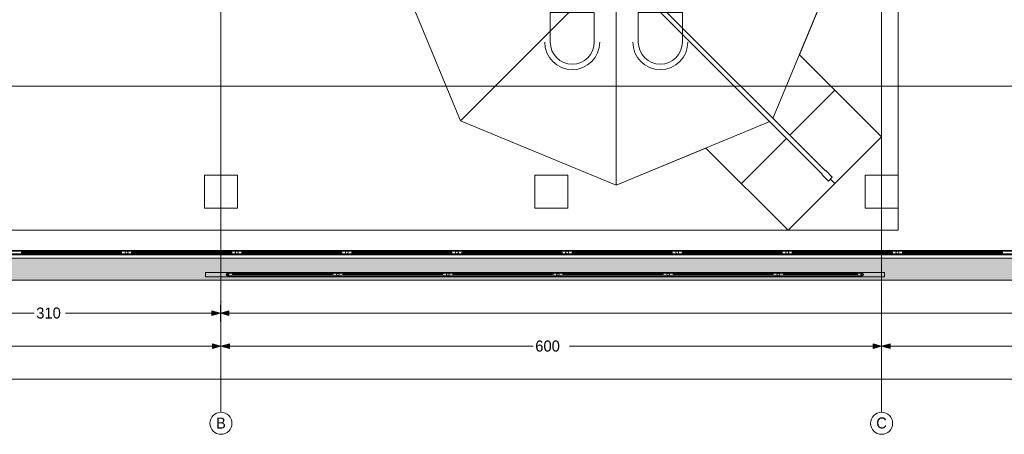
# Model space of a CAD drawing. Header units: millimetres. Extents: x -48584 to 4144, y 11009 to 40638.
# Tile 8 of 38: x -42836 to -33894, y 11503 to 15268. Entities that reach past the tile are written whole.
import ezdxf
from ezdxf.enums import TextEntityAlignment as Align

# ---------------------------------------------------------------- set-up
doc = ezdxf.new("R2010")
doc.units = ezdxf.units.MM
doc.header["$MEASUREMENT"] = 0
doc.set_wipeout_variables(frame=1)
doc.linetypes.add('Wipeout_Contour', pattern=[1000, 0, -1000])
for name, color, linetype, lineweight in [('2D Drafting - General_Pen_No__2', 8, 'Continuous', 15), ('Dimensioning - General_Pen_No__1', 7, 'Continuous', 13), ('Interior - Stair & Railing_Pen_No__1', 7, 'Continuous', 13), ('New_2D Drafting - General_Pen_No__2', 8, 'Continuous', 15), ('New_Interior - Furniture _Pen_No__1', 7, 'Continuous', 13), ('New_Interior - Furniture _Pen_No__101', 252, 'Continuous', 13), ('Structural - Bearing_Pen_No__1', 7, 'Continuous', 13)]:
    doc.layers.add(name, color=color, linetype=linetype, lineweight=lineweight)
for name, color, linetype, lineweight, true_color in [('2D Drafting - General_Pen_No__81', 7, 'Continuous', 20, 0x6a6a6a), ('New_Interior - Stair & Railing_Pen_No__102', 7, 'Continuous', 13, 0xcccccc), ('Structural - Bearing_Pen_No__88', 7, 'Continuous', 20, 0xfd4435), ('Structural - Bearing_Pen_No__89', 7, 'Continuous', 20, 0x71cebe), ('Structural - Grid_Pen_No__81', 7, 'Continuous', 20, 0x6a6a6a)]:
    doc.layers.add(name, color=color, linetype=linetype, lineweight=lineweight, true_color=true_color)
for name, color, linetype in [('Dimensioning - General', 7, 'Continuous'), ('Interior - Stair & Railing', 7, 'Continuous'), ('New_Interior - Stair & Railing', 7, 'Continuous'), ('Structural - Bearing', 7, 'Continuous'), ('Structural - Grid', 7, 'Continuous')]:
    doc.layers.add(name, color=color, linetype=linetype)
doc.styles.add('GENERATED_STYLE_1', font='txt')
doc.dimstyles.new('GENERATED_STYLE__1', dxfattribs={"dimtxt": 100, "dimasz": 76, "dimexe": 0.18, "dimexo": 0.0625, "dimgap": 0, "dimtad": 0, "dimdec": 0, "dimlfac": 0.1, "dimzin": 0, "dimdsep": 46, "dimtxsty": 'GENERATED_STYLE_1', "dimblk": 'ARROWHEAD_5', "dimblk1": 'ARROWHEAD_5', "dimblk2": 'ARROWHEAD_5', "dimcen": 0.09, "dimse1": 1, "dimse2": 1, "dimclrd": 7, "dimclre": 7, "dimclrt": 7, "dimadec": 0, "dimazin": 0, "dimtfac": 1, "dimtdec": 4, "dimtmove": 0, "dimatfit": 3, "dimfxl": 1, "dimtolj": 1, "dimtzin": 0, "dimarcsym": 0})
doc.dimstyles.new('GENERATED_STYLE__2', dxfattribs={"dimtxt": 100, "dimasz": 76, "dimexe": 0.18, "dimexo": 0.0625, "dimgap": 0, "dimtad": 0, "dimtih": 1, "dimtoh": 1, "dimdec": 0, "dimlfac": 0.1, "dimzin": 0, "dimdsep": 46, "dimtxsty": 'GENERATED_STYLE_1', "dimblk": 'ARROWHEAD_5', "dimblk1": 'ARROWHEAD_5', "dimblk2": 'ARROWHEAD_5', "dimcen": 0.09, "dimse1": 1, "dimse2": 1, "dimclrd": 7, "dimclre": 7, "dimclrt": 7, "dimadec": 0, "dimazin": 0, "dimtfac": 1, "dimtdec": 4, "dimtmove": 0, "dimatfit": 3, "dimfxl": 1, "dimtolj": 1, "dimtzin": 0, "dimarcsym": 0})

# ---------------------------------------------------------------- blocks, each defined once
blk = doc.blocks.new('Column_10', base_point=(-41008.8, 13705.4))
at = {"color": 254, "linetype": 'Wipeout_Contour', "lineweight": 0, "ltscale": 172954.577407}
blk.add_wipeout([(-41158.8, 13555.4), (-40858.8, 13555.4), (-40858.8, 13855.4), (-41158.8, 13855.4)], dxfattribs=at).dxf.layer = 'Structural - Bearing'
at = {"layer": 'Structural - Bearing_Pen_No__88', "color": 20, "linetype": 'Continuous', "lineweight": 20, "true_color": 0xfd4435, "flags": 128}
blk.add_lwpolyline([(-41158.8, 13555.4), (-40858.8, 13555.4), (-40858.8, 13855.4), (-41158.8, 13855.4)], close=True, dxfattribs=at)
blk = doc.blocks.new('Column_15', base_point=(-38008.8, 13705.4))
at = {"color": 254, "linetype": 'Wipeout_Contour', "lineweight": 0, "ltscale": 161618.199116}
blk.add_wipeout([(-38158.8, 13555.4), (-37858.8, 13555.4), (-37858.8, 13855.4), (-38158.8, 13855.4)], dxfattribs=at).dxf.layer = 'Structural - Bearing'
at = {"layer": 'Structural - Bearing_Pen_No__88', "color": 20, "linetype": 'Continuous', "lineweight": 20, "true_color": 0xfd4435, "flags": 128}
blk.add_lwpolyline([(-38158.8, 13555.4), (-37858.8, 13555.4), (-37858.8, 13855.4), (-38158.8, 13855.4)], close=True, dxfattribs=at)
blk = doc.blocks.new('Column_20', base_point=(-35008.8, 13705.4))
at = {"color": 254, "linetype": 'Wipeout_Contour', "lineweight": 0, "ltscale": 150384.835453}
blk.add_wipeout([(-35158.8, 13555.4), (-34858.8, 13555.4), (-34858.8, 13855.4), (-35158.8, 13855.4)], dxfattribs=at).dxf.layer = 'Structural - Bearing'
at = {"layer": 'Structural - Bearing_Pen_No__88', "color": 20, "linetype": 'Continuous', "lineweight": 20, "true_color": 0xfd4435, "flags": 128}
blk.add_lwpolyline([(-35158.8, 13555.4), (-34858.8, 13555.4), (-34858.8, 13855.4), (-35158.8, 13855.4)], close=True, dxfattribs=at)
blk = doc.blocks.new('Slab_1', base_point=(-47183.8, 32838))
at = {"layer": 'Structural - Bearing_Pen_No__89', "color": 123, "linetype": 'Continuous', "lineweight": 20, "true_color": 0x71cebe, "flags": 128}
blk.add_lwpolyline([(-47183.8, 32838), (-47183.8, 12903.1), (2744.3, 12903.1), (2744.3, 39238), (-23183.8, 39238), (-23183.8, 32838)], close=True, dxfattribs=at)
blk = doc.blocks.new('Wall_2', base_point=(-47183.8, 12903.1))
at = {"color": 254, "linetype": 'Wipeout_Contour', "lineweight": 0, "ltscale": 124000.064232}
blk.add_wipeout([(2544.3, 13103.1), (-46983.8, 13103.1), (-46983.8, 12903.1), (2544.3, 12903.1)], dxfattribs=at).dxf.layer = 'Structural - Bearing'
at = {"layer": 'Structural - Bearing_Pen_No__1', "color": 7, "linetype": 'Continuous', "lineweight": 13, "flags": 128}
for points in [[(2544.3, 13103.1), (-46983.8, 13103.1)], [(-46983.8, 12903.1), (2744.3, 12903.1)]]:
    blk.add_lwpolyline(points, dxfattribs=at)
blk = doc.blocks.new('Railing_1')
at = {"layer": 'Interior - Stair & Railing_Pen_No__1', "color": 7, "linetype": 'Continuous', "lineweight": 13}
for p, q in [((-40947.9, 12973.1), (-41147.9, 12973.1)), ((-41147.9, 12973.1), (-41147.9, 12933.1)), ((-35183.8, 12973.1), (-40947.9, 12973.1)), ((-34983.8, 12973.1), (-35183.8, 12973.1)), ((-34983.8, 12933.1), (-34983.8, 12973.1)), ((-41147.9, 12933.1), (-40947.9, 12933.1)), ((-40947.9, 12933.1), (-35183.8, 12933.1)), ((-35183.8, 12933.1), (-34983.8, 12933.1))]:
    blk.add_line(p, q, dxfattribs=at)
at = {"layer": 'Interior - Stair & Railing_Pen_No__1', "color": 7, "linetype": 'Continuous', "lineweight": 13, "flags": 128}
for points in [[(-40947.9, 12941.1, 1), (-40947.9, 12965.1, 1)], [(-39947.9, 12941.1, 1), (-39947.9, 12965.1, 1)], [(-38947.9, 12941.1, 1), (-38947.9, 12965.1, 1)], [(-37947.9, 12941.1, 1), (-37947.9, 12965.1, 1)], [(-36947.9, 12941.1, 1), (-36947.9, 12965.1, 1)], [(-35947.9, 12941.1, 1), (-35947.9, 12965.1, 1)], [(-35183.8, 12941.1, 1), (-35183.8, 12965.1, 1)]]:
    blk.add_lwpolyline(points, format="xyb", close=True, dxfattribs=at)
for points in [[(-40947.9, 12965.6), (-40947.9, 12940.6), (-35183.8, 12940.6), (-35183.8, 12965.6)], [(-40902.9, 12961.1), (-40902.9, 12953.1), (-39992.9, 12953.1), (-39992.9, 12961.1)], [(-39902.9, 12961.1), (-39902.9, 12953.1), (-38992.9, 12953.1), (-38992.9, 12961.1)], [(-38902.9, 12961.1), (-38902.9, 12953.1), (-37992.9, 12953.1), (-37992.9, 12961.1)], [(-37902.9, 12961.1), (-37902.9, 12953.1), (-36992.9, 12953.1), (-36992.9, 12961.1)], [(-36902.9, 12961.1), (-36902.9, 12953.1), (-35992.9, 12953.1), (-35992.9, 12961.1)], [(-35902.9, 12961.1), (-35902.9, 12953.1), (-35228.8, 12953.1), (-35228.8, 12961.1)]]:
    blk.add_lwpolyline(points, close=True, dxfattribs=at)
blk = doc.blocks.new('Railing_5')
at = {"layer": 'New_Interior - Stair & Railing_Pen_No__102', "color": 254, "linetype": 'Continuous', "lineweight": 13, "true_color": 0xcccccc}
for p, q in [((2482.3, 13165.1), (-46853.3, 13165.1)), ((2474.3, 13173.1), (-46845.3, 13173.1)), ((-46885.3, 13133.1), (2514.3, 13133.1)), ((-46877.3, 13141.1), (2506.3, 13141.1))]:
    blk.add_line(p, q, dxfattribs=at)
at = {"layer": 'New_Interior - Stair & Railing_Pen_No__102', "color": 254, "linetype": 'Continuous', "lineweight": 13, "true_color": 0xcccccc, "flags": 128}
for points in [[(-42820.3, 13157.1), (-42820.3, 13149.1), (-41910.3, 13149.1), (-41910.3, 13157.1)], [(-41820.3, 13157.1), (-41820.3, 13149.1), (-40910.3, 13149.1), (-40910.3, 13157.1)], [(-40820.3, 13157.1), (-40820.3, 13149.1), (-39910.3, 13149.1), (-39910.3, 13157.1)], [(-39820.3, 13157.1), (-39820.3, 13149.1), (-38910.3, 13149.1), (-38910.3, 13157.1)], [(-38820.3, 13157.1), (-38820.3, 13149.1), (-37910.3, 13149.1), (-37910.3, 13157.1)], [(-37820.3, 13157.1), (-37820.3, 13149.1), (-36910.3, 13149.1), (-36910.3, 13157.1)], [(-36820.3, 13157.1), (-36820.3, 13149.1), (-35910.3, 13149.1), (-35910.3, 13157.1)], [(-35820.3, 13157.1), (-35820.3, 13149.1), (-34910.3, 13149.1), (-34910.3, 13157.1)], [(-34820.3, 13157.1), (-34820.3, 13149.1), (-33910.3, 13149.1), (-33910.3, 13157.1)]]:
    blk.add_lwpolyline(points, close=True, dxfattribs=at)
for points in [[(-41865.3, 13140.1, 1), (-41865.3, 13166.1, 1)], [(-40865.3, 13140.1, 1), (-40865.3, 13166.1, 1)], [(-39865.3, 13140.1, 1), (-39865.3, 13166.1, 1)], [(-38865.3, 13140.1, 1), (-38865.3, 13166.1, 1)], [(-37865.3, 13140.1, 1), (-37865.3, 13166.1, 1)], [(-36865.3, 13140.1, 1), (-36865.3, 13166.1, 1)], [(-35865.3, 13140.1, 1), (-35865.3, 13166.1, 1)], [(-34865.3, 13140.1, 1), (-34865.3, 13166.1, 1)]]:
    blk.add_lwpolyline(points, format="xyb", close=True, dxfattribs=at)
blk = doc.blocks.new('Standard grid marker')
at = {"layer": 'Structural - Grid_Pen_No__81', "color": 251, "linetype": 'Continuous', "lineweight": 20, "true_color": 0x6a6a6a}
blk.add_line((1000, 0), (51328.1, 0), dxfattribs=at)
at = {"layer": 'Structural - Grid_Pen_No__81', "color": 251, "lineweight": 20, "true_color": 0x6a6a6a, "style": 'GENERATED_STYLE_1'}
for tag, p in [('AC_MarkerText_1_0', (-100, -144)), ('AC_MarkerText_1_1', (52428.1, -144))]:
    blk.add_attdef(tag, text='', height=100, rotation=180, dxfattribs=at).set_placement(p, align=Align.TOP_CENTER)
blk = doc.blocks.new('Standard grid marker_2')
at = {"layer": 'Structural - Grid_Pen_No__81', "color": 251, "linetype": 'Continuous', "lineweight": 20, "true_color": 0x6a6a6a}
for q in [(0, 0), (27734.9, 0)]:
    blk.add_line((1000, 0), q, dxfattribs=at)
blk.add_circle((-100, 0), 100, dxfattribs=at)
blk.add_point((1000, 0), dxfattribs=at)
blk.add_point((1000, 0), dxfattribs=at)
at = {"layer": 'Structural - Grid_Pen_No__81', "color": 251, "lineweight": 20, "true_color": 0x6a6a6a, "style": 'GENERATED_STYLE_1'}
for tag, p in [('AC_MarkerText_1_0', (-1.5, -46.7)), ('AC_MarkerText_1_1', (28933.4, -46.7))]:
    blk.add_attdef(tag, text='', height=100, rotation=270, dxfattribs=at).set_placement(p, align=Align.TOP_CENTER)
blk = doc.blocks.new('Dining Table Rectangle')
at = {"layer": 'New_Interior - Furniture _Pen_No__101', "color": 252, "linetype": 'Continuous', "lineweight": 13, "flags": 128}
for points in [[(-600, 430), (-200, 430), (-200, 700, 1), (-600, 700)], [(200, 430), (600, 430), (600, 700, 1), (200, 700)], [(-830, -200), (-830, 200), (-1100, 200, 1), (-1100, -200)], [(830, 200), (830, -200), (1100, -200, 1), (1100, 200)], [(-600, -430), (-200, -430), (-200, -700, -1), (-600, -700)], [(200, -430), (600, -430), (600, -700, -1), (200, -700)]]:
    blk.add_lwpolyline(points, format="xyb", close=True, dxfattribs=at)
blk.add_lwpolyline([(-800, -400), (800, -400), (800, 400), (-800, 400)], close=True, dxfattribs=at)
at = {"layer": 'New_Interior - Furniture _Pen_No__101', "color": 252, "linetype": 'Continuous', "lineweight": 13}
for centre, start, end in [((-400, 700), 0, 180), ((400, 700), 0, 180), ((-1100, 0), 90, 270), ((1100, 0), 270, 90), ((-400, -700), 180, 0), ((400, -700), 180, 0)]:
    blk.add_arc(centre, 250, start, end, dxfattribs=at)
blk = doc.blocks.new('Parasol')
at = {"layer": 'New_Interior - Furniture _Pen_No__1', "color": 7, "linetype": 'Continuous', "lineweight": 13}
for p, q in [((0, 20), (0, 2000)), ((-14.1, 14.1), (-1414.2, 1414.2)), ((1414.2, 1414.2), (20, 20)), ((1414.2, 1414.2), (1991.7, 20)), ((2207.1, 20), (2207.1, 600)), ((-20, 0), (-2000, 0)), ((2665.1, 20), (0, 20)), ((2749.1, 25), (2665.1, 25)), ((2665.1, 25), (2665.1, 20)), ((2749.1, -25), (2749.1, 25)), ((2749.1, 0), (2807.1, 0)), ((-14.1, -14.1), (-1414.2, -1414.2)), ((0, -20), (2665.1, -20)), ((0, -20), (0, -2000)), ((1414.2, -1414.2), (20, -20)), ((1414.2, -1414.2), (1991.7, -20)), ((2207.1, -20), (2207.1, -600)), ((2665.1, -20), (2665.1, -25)), ((2665.1, -25), (2749.1, -25))]:
    blk.add_line(p, q, dxfattribs=at)
at = {"layer": 'New_Interior - Furniture _Pen_No__1', "color": 7, "linetype": 'Continuous', "lineweight": 13, "flags": 128}
blk.add_lwpolyline([(-2000, 0), (-1414.2, -1414.2), (0, -2000), (1414.2, -1414.2), (1751.5, -600), (2807.1, -600), (2807.1, 600), (1751.5, 600), (1414.2, 1414.2), (0, 2000), (-1414.2, 1414.2)], close=True, dxfattribs=at)
at = {"layer": 'New_Interior - Furniture _Pen_No__1', "color": 7, "linetype": 'Continuous', "lineweight": 13}
blk.add_arc((0, 0), 20, 90, 270, dxfattribs=at)
blk = doc.blocks.new('*D240')
at = {"layer": 'Dimensioning - General_Pen_No__1', "linetype": 'Continuous', "lineweight": 13, "transparency": 16777216}
for points in [[(-48083.8, 39238), (-48104.5, 39160.7), (-48063.1, 39160.7)], [(-48083.8, 12903.1), (-48063.1, 12980.3), (-48104.5, 12980.3)]]:
    blk.add_hatch(color=7, dxfattribs=at).paths.add_polyline_path(points)
at = {"layer": 'Dimensioning - General_Pen_No__1', "color": 7, "linetype": 'Continuous', "lineweight": 13, "transparency": 16777216}
for p, q in [((-48008.8, 39238), (-48158.8, 39238)), ((-48083.8, 39238), (-48104.5, 39160.7)), ((-48083.8, 39238), (-48063.1, 39160.7)), ((-48063.1, 39160.7), (-48104.5, 39160.7)), ((-48104.5, 12980.3), (-48063.1, 12980.3)), ((-48083.8, 12903.1), (-48104.5, 12980.3)), ((-48083.8, 12903.1), (-48063.1, 12980.3)), ((-48008.8, 12903.1), (-48158.8, 12903.1))]:
    blk.add_line(p, q, dxfattribs=at)
at = {"color": 254, "linetype": 'Wipeout_Contour', "lineweight": 0, "ltscale": 218787.68348, "transparency": 16777216}
blk.add_wipeout([(-48019.5, 25875.1), (-48019.5, 26266), (-48148.1, 26266), (-48148.1, 25875.1)], dxfattribs=at).dxf.layer = 'Dimensioning - General'
at = {"layer": 'Dimensioning - General_Pen_No__1', "color": 7, "linetype": 'Continuous', "lineweight": 13, "transparency": 16777216}
for p, q in [((-48083.8, 26271.6), (-48083.8, 39160.7)), ((-48083.8, 12980.3), (-48083.8, 25869.5))]:
    blk.add_line(p, q, dxfattribs=at)
at = {"layer": 'Dimensioning - General_Pen_No__1', "color": 7, "lineweight": 13, "transparency": 16777216, "insert": (-48033.8, 25889.4), "char_height": 100, "attachment_point": 7, "rotation": 90, "style": 'GENERATED_STYLE_1'}
blk.add_mtext('\\A1;{\\pql;\\fBOG 2018|b0|i0|c0|p0;\\W1.000000;2,633}', dxfattribs=at)
blk = doc.blocks.new('ARROWHEAD_5')
at = {"linetype": 'Continuous', "lineweight": 0}
blk.add_hatch(color=0, dxfattribs=at).paths.add_polyline_path([(-1, 0.2679), (0, 0), (-1, -0.2679)])
at = {"color": 0, "linetype": 'Continuous', "lineweight": 0}
blk.add_line((0, 0), (-1, 0), dxfattribs=at)
blk = doc.blocks.new('*D253')
at = {"layer": 'Dimensioning - General_Pen_No__1', "linetype": 'Continuous', "lineweight": 13, "transparency": 16777216}
for points in [[(-47183.8, 12003.1), (-47106.5, 11982.4), (-47106.5, 12023.8)], [(2744.3, 12003.1), (2667, 12023.8), (2667, 11982.4)]]:
    blk.add_hatch(color=7, dxfattribs=at).paths.add_polyline_path(points)
at = {"layer": 'Dimensioning - General_Pen_No__1', "color": 7, "linetype": 'Continuous', "lineweight": 13, "transparency": 16777216}
for p, q in [((-47183.8, 11928.1), (-47183.8, 12078.1)), ((2744.3, 11928.1), (2744.3, 12078.1)), ((-47183.8, 12003.1), (-47106.5, 12023.8)), ((-47183.8, 12003.1), (-47106.5, 11982.4)), ((-47106.5, 12023.8), (-47106.5, 11982.4)), ((2667, 11982.4), (2667, 12023.8)), ((2744.3, 12003.1), (2667, 12023.8)), ((2744.3, 12003.1), (2667, 11982.4))]:
    blk.add_line(p, q, dxfattribs=at)
at = {"color": 254, "linetype": 'Wipeout_Contour', "lineweight": 0, "ltscale": 101019.022638, "transparency": 16777216}
blk.add_wipeout([(-22415.6, 11938.8), (-22023.9, 11938.8), (-22023.9, 12067.3), (-22415.6, 12067.3)], dxfattribs=at).dxf.layer = 'Dimensioning - General'
at = {"layer": 'Dimensioning - General_Pen_No__1', "color": 7, "linetype": 'Continuous', "lineweight": 13, "transparency": 16777216}
for p, q in [((-47106.5, 12003.1), (-22421.3, 12003.1)), ((-22018.3, 12003.1), (2667, 12003.1))]:
    blk.add_line(p, q, dxfattribs=at)
at = {"layer": 'Dimensioning - General_Pen_No__1', "color": 7, "lineweight": 13, "transparency": 16777216, "insert": (-22401.4, 11953.1), "char_height": 100, "attachment_point": 7, "style": 'GENERATED_STYLE_1'}
blk.add_mtext('\\A1;{\\pql;\\fBOG 2018|b0|i0|c0|p0;\\W1.000000;4,993}', dxfattribs=at)
blk = doc.blocks.new('*D255')
at = {"layer": 'Dimensioning - General_Pen_No__1', "linetype": 'Continuous', "lineweight": 13, "transparency": 16777216}
for points in [[(-44113.4, 12603.1), (-44190.7, 12623.8), (-44190.7, 12582.4)], [(-44113.4, 12603.1), (-44036.2, 12582.4), (-44036.2, 12623.8)], [(-41013.4, 12603.1), (-41090.6, 12623.8), (-41090.6, 12582.4)], [(-41013.4, 12603.1), (-40936.1, 12582.4), (-40936.1, 12623.8)]]:
    blk.add_hatch(color=7, dxfattribs=at).paths.add_polyline_path(points)
at = {"layer": 'Dimensioning - General_Pen_No__1', "color": 7, "linetype": 'Continuous', "lineweight": 13, "transparency": 16777216}
for p, q in [((-44113.4, 12528.1), (-44113.4, 12678.1)), ((-44113.4, 12603.1), (-44036.2, 12623.8)), ((-44036.2, 12623.8), (-44036.2, 12582.4)), ((-41090.6, 12582.4), (-41090.6, 12623.8)), ((-41013.4, 12603.1), (-41090.6, 12623.8)), ((-41013.4, 12528.1), (-41013.4, 12678.1)), ((-44113.4, 12603.1), (-44036.2, 12582.4)), ((-41013.4, 12603.1), (-41090.6, 12582.4))]:
    blk.add_line(p, q, dxfattribs=at)
at = {"color": 254, "linetype": 'Wipeout_Contour', "lineweight": 0, "ltscale": 177560.585931, "transparency": 16777216}
blk.add_wipeout([(-42700.4, 12538.8), (-42426.4, 12538.8), (-42426.4, 12667.3), (-42700.4, 12667.3)], dxfattribs=at).dxf.layer = 'Dimensioning - General'
at = {"layer": 'Dimensioning - General_Pen_No__1', "color": 7, "linetype": 'Continuous', "lineweight": 13, "transparency": 16777216}
for p, q in [((-44036.2, 12603.1), (-42706, 12603.1)), ((-42420.8, 12603.1), (-41090.6, 12603.1))]:
    blk.add_line(p, q, dxfattribs=at)
at = {"layer": 'Dimensioning - General_Pen_No__1', "color": 7, "lineweight": 13, "transparency": 16777216, "insert": (-42686.1, 12553.1), "char_height": 100, "attachment_point": 7, "style": 'GENERATED_STYLE_1'}
blk.add_mtext('\\A1;{\\pql;\\fBOG 2018|b0|i0|c0|p0;\\W1.000000;310}', dxfattribs=at)
blk = doc.blocks.new('*D256')
at = {"layer": 'Dimensioning - General_Pen_No__1', "linetype": 'Continuous', "lineweight": 13, "transparency": 16777216}
for points in [[(-41013.4, 12603.1), (-41090.6, 12623.8), (-41090.6, 12582.4)], [(-41013.4, 12603.1), (-40936.1, 12582.4), (-40936.1, 12623.8)], [(2744.3, 12603.1), (2667, 12623.8), (2667, 12582.4)]]:
    blk.add_hatch(color=7, dxfattribs=at).paths.add_polyline_path(points)
at = {"layer": 'Dimensioning - General_Pen_No__1', "color": 7, "linetype": 'Continuous', "lineweight": 13, "transparency": 16777216}
for p, q in [((-41013.4, 12528.1), (-41013.4, 12678.1)), ((-41013.4, 12603.1), (-40936.1, 12623.8)), ((-40936.1, 12623.8), (-40936.1, 12582.4)), ((2667, 12582.4), (2667, 12623.8)), ((2744.3, 12603.1), (2667, 12623.8)), ((2744.3, 12528.1), (2744.3, 12678.1)), ((-41013.4, 12603.1), (-40936.1, 12582.4)), ((2744.3, 12603.1), (2667, 12582.4))]:
    blk.add_line(p, q, dxfattribs=at)
at = {"color": 254, "linetype": 'Wipeout_Contour', "lineweight": 0, "ltscale": 91649.972057, "transparency": 16777216}
blk.add_wipeout([(-19329.5, 12538.8), (-18939.6, 12538.8), (-18939.6, 12667.3), (-19329.5, 12667.3)], dxfattribs=at).dxf.layer = 'Dimensioning - General'
at = {"layer": 'Dimensioning - General_Pen_No__1', "color": 7, "linetype": 'Continuous', "lineweight": 13, "transparency": 16777216}
for p, q in [((-40936.1, 12603.1), (-19335.1, 12603.1)), ((-18934, 12603.1), (2667, 12603.1))]:
    blk.add_line(p, q, dxfattribs=at)
at = {"layer": 'Dimensioning - General_Pen_No__1', "color": 7, "lineweight": 13, "transparency": 16777216, "insert": (-19315.2, 12553.1), "char_height": 100, "attachment_point": 7, "style": 'GENERATED_STYLE_1'}
blk.add_mtext('\\A1;{\\pql;\\fBOG 2018|b0|i0|c0|p0;\\W1.000000;4,376}', dxfattribs=at)
blk = doc.blocks.new('*D257')
at = {"layer": 'Dimensioning - General_Pen_No__1', "linetype": 'Continuous', "lineweight": 13, "transparency": 16777216}
for points in [[(-47008.8, 12303.1), (-46931.5, 12282.4), (-46931.5, 12323.8)], [(-41008.8, 12303.1), (-41086, 12323.8), (-41086, 12282.4)], [(-41008.8, 12303.1), (-40931.5, 12282.4), (-40931.5, 12323.8)]]:
    blk.add_hatch(color=7, dxfattribs=at).paths.add_polyline_path(points)
at = {"layer": 'Dimensioning - General_Pen_No__1', "color": 7, "linetype": 'Continuous', "lineweight": 13, "transparency": 16777216}
for p, q in [((-47008.8, 12228.1), (-47008.8, 12378.1)), ((-41008.8, 12228.1), (-41008.8, 12378.1)), ((-47008.8, 12303.1), (-46931.5, 12323.8)), ((-47008.8, 12303.1), (-46931.5, 12282.4)), ((-46931.5, 12323.8), (-46931.5, 12282.4)), ((-41086, 12282.4), (-41086, 12323.8)), ((-41008.8, 12303.1), (-41086, 12323.8)), ((-41008.8, 12303.1), (-41086, 12282.4))]:
    blk.add_line(p, q, dxfattribs=at)
at = {"color": 254, "linetype": 'Wipeout_Contour', "lineweight": 0, "ltscale": 182784.871223, "transparency": 16777216}
blk.add_wipeout([(-44168.2, 12238.8), (-43849.4, 12238.8), (-43849.4, 12367.3), (-44168.2, 12367.3)], dxfattribs=at).dxf.layer = 'Dimensioning - General'
at = {"layer": 'Dimensioning - General_Pen_No__1', "color": 7, "linetype": 'Continuous', "lineweight": 13, "transparency": 16777216}
for p, q in [((-46931.5, 12303.1), (-44173.8, 12303.1)), ((-43843.8, 12303.1), (-41086, 12303.1))]:
    blk.add_line(p, q, dxfattribs=at)
at = {"layer": 'Dimensioning - General_Pen_No__1', "color": 7, "lineweight": 13, "transparency": 16777216, "insert": (-44153.9, 12253.1), "char_height": 100, "attachment_point": 7, "style": 'GENERATED_STYLE_1'}
blk.add_mtext('\\A1;{\\pql;\\fBOG 2018|b0|i0|c0|p0;\\W1.000000;600}', dxfattribs=at)
blk = doc.blocks.new('*D258')
at = {"layer": 'Dimensioning - General_Pen_No__1', "linetype": 'Continuous', "lineweight": 13, "transparency": 16777216}
for points in [[(-41008.8, 12303.1), (-41086, 12323.8), (-41086, 12282.4)], [(-41008.8, 12303.1), (-40931.5, 12282.4), (-40931.5, 12323.8)], [(-35008.8, 12303.1), (-35086, 12323.8), (-35086, 12282.4)], [(-35008.8, 12303.1), (-34931.5, 12282.4), (-34931.5, 12323.8)]]:
    blk.add_hatch(color=7, dxfattribs=at).paths.add_polyline_path(points)
at = {"layer": 'Dimensioning - General_Pen_No__1', "color": 7, "linetype": 'Continuous', "lineweight": 13, "transparency": 16777216}
for p, q in [((-41008.8, 12228.1), (-41008.8, 12378.1)), ((-35008.8, 12228.1), (-35008.8, 12378.1)), ((-41008.8, 12303.1), (-40931.5, 12323.8)), ((-41008.8, 12303.1), (-40931.5, 12282.4)), ((-40931.5, 12323.8), (-40931.5, 12282.4)), ((-35086, 12282.4), (-35086, 12323.8)), ((-35008.8, 12303.1), (-35086, 12323.8)), ((-35008.8, 12303.1), (-35086, 12282.4))]:
    blk.add_line(p, q, dxfattribs=at)
at = {"color": 254, "linetype": 'Wipeout_Contour', "lineweight": 0, "ltscale": 159801.844721, "transparency": 16777216}
blk.add_wipeout([(-38168.2, 12238.8), (-37849.4, 12238.8), (-37849.4, 12367.3), (-38168.2, 12367.3)], dxfattribs=at).dxf.layer = 'Dimensioning - General'
at = {"layer": 'Dimensioning - General_Pen_No__1', "color": 7, "linetype": 'Continuous', "lineweight": 13, "transparency": 16777216}
for p, q in [((-40931.5, 12303.1), (-38173.8, 12303.1)), ((-37843.8, 12303.1), (-35086, 12303.1))]:
    blk.add_line(p, q, dxfattribs=at)
at = {"layer": 'Dimensioning - General_Pen_No__1', "color": 7, "lineweight": 13, "transparency": 16777216, "insert": (-38153.9, 12253.1), "char_height": 100, "attachment_point": 7, "style": 'GENERATED_STYLE_1'}
blk.add_mtext('\\A1;{\\pql;\\fBOG 2018|b0|i0|c0|p0;\\W1.000000;600}', dxfattribs=at)
blk = doc.blocks.new('*D259')
at = {"layer": 'Dimensioning - General_Pen_No__1', "linetype": 'Continuous', "lineweight": 13, "transparency": 16777216}
for points in [[(-35008.8, 12303.1), (-35086, 12323.8), (-35086, 12282.4)], [(-35008.8, 12303.1), (-34931.5, 12282.4), (-34931.5, 12323.8)], [(-29008.8, 12303.1), (-29086, 12323.8), (-29086, 12282.4)], [(-29008.8, 12303.1), (-28931.5, 12282.4), (-28931.5, 12323.8)]]:
    blk.add_hatch(color=7, dxfattribs=at).paths.add_polyline_path(points)
at = {"layer": 'Dimensioning - General_Pen_No__1', "color": 7, "linetype": 'Continuous', "lineweight": 13, "transparency": 16777216}
for p, q in [((-35008.8, 12228.1), (-35008.8, 12378.1)), ((-29008.8, 12228.1), (-29008.8, 12378.1)), ((-35008.8, 12303.1), (-34931.5, 12323.8)), ((-35008.8, 12303.1), (-34931.5, 12282.4)), ((-34931.5, 12323.8), (-34931.5, 12282.4)), ((-29086, 12282.4), (-29086, 12323.8)), ((-29008.8, 12303.1), (-29086, 12323.8)), ((-29008.8, 12303.1), (-29086, 12282.4))]:
    blk.add_line(p, q, dxfattribs=at)
at = {"color": 254, "linetype": 'Wipeout_Contour', "lineweight": 0, "ltscale": 137167.612643, "transparency": 16777216}
blk.add_wipeout([(-32168.2, 12238.8), (-31849.4, 12238.8), (-31849.4, 12367.3), (-32168.2, 12367.3)], dxfattribs=at).dxf.layer = 'Dimensioning - General'
at = {"layer": 'Dimensioning - General_Pen_No__1', "color": 7, "linetype": 'Continuous', "lineweight": 13, "transparency": 16777216}
for p, q in [((-34931.5, 12303.1), (-32173.8, 12303.1)), ((-31843.8, 12303.1), (-29086, 12303.1))]:
    blk.add_line(p, q, dxfattribs=at)
at = {"layer": 'Dimensioning - General_Pen_No__1', "color": 7, "lineweight": 13, "transparency": 16777216, "insert": (-32153.9, 12253.1), "char_height": 100, "attachment_point": 7, "style": 'GENERATED_STYLE_1'}
blk.add_mtext('\\A1;{\\pql;\\fBOG 2018|b0|i0|c0|p0;\\W1.000000;600}', dxfattribs=at)
blk = doc.blocks.new('*D266')
at = {"layer": 'Dimensioning - General_Pen_No__1', "linetype": 'Continuous', "lineweight": 13, "transparency": 16777216}
for points in [[(3344.3, 16038.8), (3365, 16116.1), (3323.6, 16116.1)], [(3344.3, 16038.8), (3323.6, 15961.6), (3365, 15961.6)], [(3344.3, 12903.1), (3365, 12980.3), (3323.6, 12980.3)]]:
    blk.add_hatch(color=7, dxfattribs=at).paths.add_polyline_path(points)
at = {"layer": 'Dimensioning - General_Pen_No__1', "color": 7, "linetype": 'Continuous', "lineweight": 13, "transparency": 16777216}
for p, q in [((3419.3, 16038.8), (3269.3, 16038.8)), ((3344.3, 16038.8), (3323.6, 15961.6)), ((3344.3, 16038.8), (3365, 15961.6)), ((3365, 15961.6), (3323.6, 15961.6)), ((3323.6, 12980.3), (3365, 12980.3)), ((3344.3, 12903.1), (3323.6, 12980.3)), ((3344.3, 12903.1), (3365, 12980.3)), ((3419.3, 12903.1), (3269.3, 12903.1))]:
    blk.add_line(p, q, dxfattribs=at)
at = {"color": 254, "linetype": 'Wipeout_Contour', "lineweight": 0, "ltscale": 59410.080915, "transparency": 16777216}
blk.add_wipeout([(3408.6, 14343.6), (3408.6, 14598.3), (3280, 14598.3), (3280, 14343.6)], dxfattribs=at).dxf.layer = 'Dimensioning - General'
at = {"layer": 'Dimensioning - General_Pen_No__1', "color": 7, "linetype": 'Continuous', "lineweight": 13, "transparency": 16777216}
for p, q in [((3344.3, 14603.9), (3344.3, 15961.6)), ((3344.3, 12980.3), (3344.3, 14338))]:
    blk.add_line(p, q, dxfattribs=at)
at = {"layer": 'Dimensioning - General_Pen_No__1', "color": 7, "lineweight": 13, "transparency": 16777216, "insert": (3394.3, 14357.9), "char_height": 100, "attachment_point": 7, "rotation": 90, "style": 'GENERATED_STYLE_1'}
blk.add_mtext('\\A1;{\\pql;\\fBOG 2018|b0|i0|c0|p0;\\W1.000000;314}', dxfattribs=at)

msp = doc.modelspace()

# ---------------------------------------------------------------- block references
at = {"layer": 'New_Interior - Furniture _Pen_No__101', "color": 252, "linetype": 'Continuous', "lineweight": 13, "zscale": 1000}
msp.add_blockref('Dining Table Rectangle', (-37417.97632, 15764.55517), dxfattribs=at)
at = {"layer": 'Structural - Bearing', "color": 11, "lineweight": 13, "true_color": 0xfd8379}
for name, p in [('Column_10', (-41008.78801, 13705.36686)), ('Column_15', (-38008.78801, 13705.36686)), ('Column_20', (-35008.78801, 13705.36686))]:
    msp.add_blockref(name, p, dxfattribs=at)
at = {"layer": 'Structural - Grid', "color": 8, "linetype": 'Continuous', "lineweight": 15, "zscale": 1000, "rotation": 180}
msp.add_blockref('Standard grid marker', (3944.28426, 14662.98097), dxfattribs=at)

# ---------------------------------------------------------------- next in the draw order: linework, layer by layer
at = {"layer": 'New_2D Drafting - General_Pen_No__2', "color": 8, "linetype": 'Continuous', "lineweight": 15, "flags": 128}
msp.add_lwpolyline([(-44058.78801, 13355.36686), (-34858.78801, 13355.36686), (-34858.78801, 22164.67313), (-44058.78801, 22164.67313)], close=True, dxfattribs=at)

# ---------------------------------------------------------------- next in the draw order: block references
at = {"layer": 'Structural - Bearing', "color": 123, "linetype": 'Continuous', "lineweight": 20, "true_color": 0x71cebe}
msp.add_blockref('Slab_1', (-47183.78801, 32837.98097), dxfattribs=at)

# ---------------------------------------------------------------- next in the draw order: block references
at = {"layer": 'Structural - Bearing', "color": 7, "lineweight": 35}
msp.add_blockref('Wall_2', (-47183.78801, 12903.05519), dxfattribs=at)

# ---------------------------------------------------------------- next in the draw order: block references
at = {"layer": 'Interior - Stair & Railing', "color": 7, "linetype": 'Continuous', "lineweight": 13}
msp.add_blockref('Railing_1', (0, 0), dxfattribs=at)
at = {"layer": 'New_Interior - Furniture _Pen_No__1', "color": 7, "linetype": 'Continuous', "lineweight": 13, "xscale": -1, "zscale": 1000, "rotation": 135.0000000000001}
msp.add_blockref('Parasol', (-37417.97632, 15764.55517), dxfattribs=at)
at = {"layer": 'New_Interior - Stair & Railing', "color": 7, "linetype": 'Continuous', "lineweight": 13}
msp.add_blockref('Railing_5', (0, 0), dxfattribs=at)
at = {"layer": 'Structural - Grid', "color": 8, "linetype": 'Continuous', "lineweight": 15}
ref = msp.add_blockref('Standard grid marker_2', (-41008.78801, 11703.05519), dxfattribs=dict(at, zscale=1000, rotation=90))
ref.add_attrib('AC_MarkerText_1', 'B', dxfattribs={"layer": 'Structural - Grid_Pen_No__81', "color": 251, "lineweight": 20, "true_color": 0x6a6a6a, "height": 100, "rotation": 360, "style": 'GENERATED_STYLE_1'}).set_placement((-41008.78801, 11654.87336), align=Align.TOP_CENTER)
ref = msp.add_blockref('Standard grid marker_2', (-35008.78801, 11703.05519), dxfattribs=dict(at, zscale=1000, rotation=90))
ref.add_attrib('AC_MarkerText_1', 'C', dxfattribs={"layer": 'Structural - Grid_Pen_No__81', "color": 251, "lineweight": 20, "true_color": 0x6a6a6a, "height": 100, "rotation": 360, "style": 'GENERATED_STYLE_1'}).set_placement((-35008.78801, 11656.18245), align=Align.TOP_CENTER)

# ---------------------------------------------------------------- next in the draw order: dimensions: what is measured, and where the dimension line sits
at = {"layer": 'Dimensioning - General', "color": 7, "linetype": 'Continuous', "lineweight": 13}
dim = msp.add_linear_dim(base=(-48083.78801, 39237.98097), p1=(-47183.78801, 12903.05519), p2=(-23183.78801, 39237.98097), angle=90, dimstyle='GENERATED_STYLE__1', dxfattribs=at)
dim.commit()
dim.dimension.update_dxf_attribs({"geometry": '*D240', "text_midpoint": (-48083.78801, 26056.86358), "dimtype": 160, "text_rotation": 90})

# ---------------------------------------------------------------- next in the draw order: dimensions: what is measured, and where the dimension line sits
dim = msp.add_linear_dim(base=(2744.28426, 12003.05519), p1=(-47183.78801, 12903.05519), p2=(2744.28426, 12903.05519), dimstyle='GENERATED_STYLE__2', dxfattribs=at)
dim.commit()
dim.dimension.update_dxf_attribs({"geometry": '*D253', "text_midpoint": (-22233.84287, 12003.05519), "dimtype": 160})

# ---------------------------------------------------------------- next in the draw order: dimensions: what is measured, and where the dimension line sits
for base, p1, p2, picture, middle in [((-41013.3755, 12603.05519), (-44113.41787, 16038.84631), (-41013.3755, 24599.65435), '*D255', (-42571.93319, 12603.05519)), ((-41008.78801, 12303.05519), (-47008.78801, 12306.02661), (-41008.78801, 12280.11993), '*D257', (-44039.72451, 12303.05519))]:
    dim = msp.add_linear_dim(base=base, p1=p1, p2=p2, dimstyle='GENERATED_STYLE__2', dxfattribs=at)
    dim.commit()
    dim.dimension.update_dxf_attribs({"geometry": picture, "text_midpoint": middle, "dimtype": 160})

# ---------------------------------------------------------------- next in the draw order: dimensions: what is measured, and where the dimension line sits
for base, p1, p2, picture, middle in [((2744.28426, 12603.05519), (-41013.3755, 24599.65435), (2744.28426, 12903.05519), '*D256', (-19147.69112, 12603.05519)), ((-35008.78801, 12303.05519), (-41008.78801, 12280.11993), (-35008.78801, 12324.53138), '*D258', (-38039.72451, 12303.05519))]:
    dim = msp.add_linear_dim(base=base, p1=p1, p2=p2, dimstyle='GENERATED_STYLE__2', dxfattribs=at)
    dim.commit()
    dim.dimension.update_dxf_attribs({"geometry": picture, "text_midpoint": middle, "dimtype": 160})

# ---------------------------------------------------------------- next in the draw order: dimensions: what is measured, and where the dimension line sits
dim = msp.add_linear_dim(base=(3344.28426, 16038.84631), p1=(2744.28426, 12903.05519), p2=(-44113.41787, 16038.84631), angle=90, dimstyle='GENERATED_STYLE__1', dxfattribs=at)
dim.commit()
dim.dimension.update_dxf_attribs({"geometry": '*D266', "text_midpoint": (3344.28426, 14472.01425), "dimtype": 160, "text_rotation": 90})
dim = msp.add_linear_dim(base=(-29008.78801, 12303.05519), p1=(-35008.78801, 12324.53138), p2=(-29008.78801, 12331.93329), dimstyle='GENERATED_STYLE__2', dxfattribs=at)
dim.commit()
dim.dimension.update_dxf_attribs({"geometry": '*D259', "text_midpoint": (-32039.72451, 12303.05519), "dimtype": 160})

# ---------------------------------------------------------------- next in the draw order: hatches: boundary and pattern name
at = {"layer": '2D Drafting - General_Pen_No__81', "linetype": 'Continuous', "lineweight": 0, "true_color": 0x4f4f4f}
h = msp.add_hatch(color=251, dxfattribs=at)
h.paths.add_polyline_path([(-47183.78801, 12903.05519), (2744.28426, 12903.05519), (2744.28426, 39237.98097), (-23183.78801, 39237.98097), (-23183.78801, 32837.98097), (-47183.78801, 32837.98097)])
h.paths.add_polyline_path([(-46983.78801, 13103.05519), (2544.28426, 13103.05519), (2544.28426, 39037.98097), (-22983.78801, 39037.98097), (-22983.78801, 32637.98097), (-46983.78801, 32637.98097)], flags=0)

# ---------------------------------------------------------------- next in the draw order: linework, layer by layer
at = {"layer": '2D Drafting - General_Pen_No__2', "color": 8, "linetype": 'Continuous', "lineweight": 15, "flags": 128}
for points in [[(-47183.78801, 12903.05519), (2744.28426, 12903.05519), (2744.28426, 39237.98097), (-23183.78801, 39237.98097), (-23183.78801, 32837.98097), (-47183.78801, 32837.98097)], [(-46983.78801, 13103.05519), (2544.28426, 13103.05519), (2544.28426, 39037.98097), (-22983.78801, 39037.98097), (-22983.78801, 32637.98097), (-46983.78801, 32637.98097)]]:
    msp.add_lwpolyline(points, close=True, dxfattribs=at)

doc.saveas('drawing.dxf')
